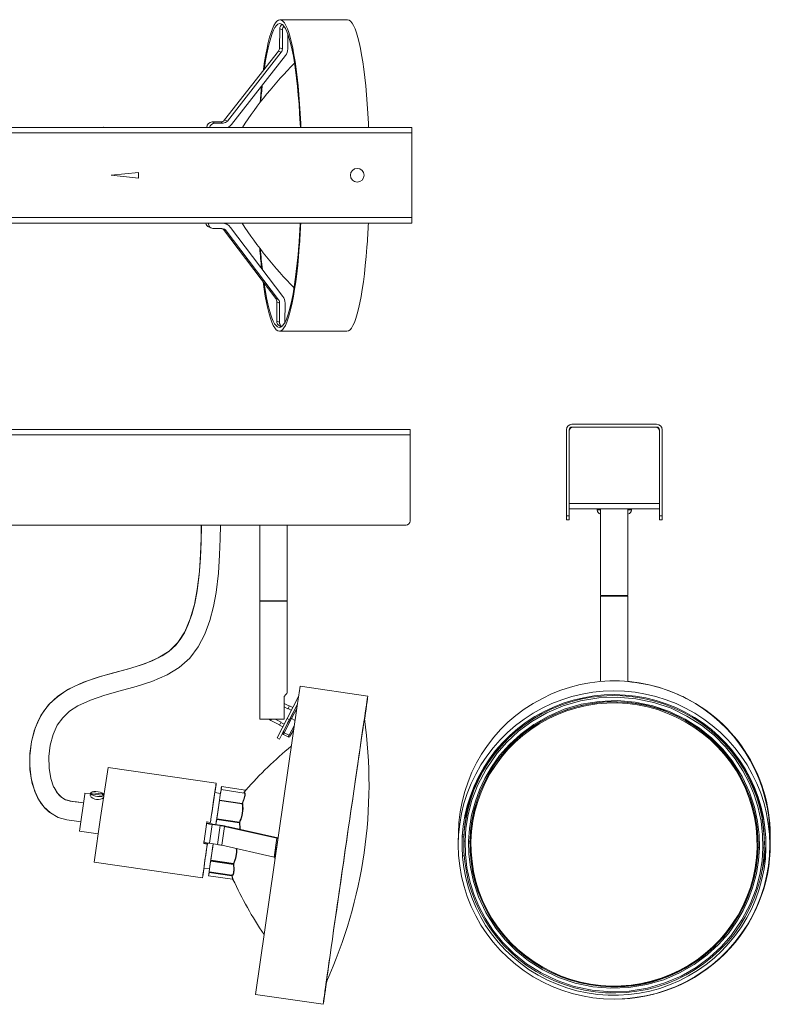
# Model space of a CAD drawing. Header units: millimetres. Extents: x -434 to -2, y -3 to 357.
# Tile 2 of 2: x -277 to -2, y -3 to 357. Entities that reach past the tile are written whole.
import ezdxf

# ---------------------------------------------------------------- set-up
doc = ezdxf.new("R2010")
doc.units = ezdxf.units.MM

msp = doc.modelspace()

# ---------------------------------------------------------------- linework, layer by layer
at = {"color": 7, "linetype": 'Continuous', "lineweight": 15}
for p, q in [((-157.13, 356.9), (-181.87, 356.95)), ((-181.92, 353.66), (-181.99, 346.67)), ((-180.92, 353.24), (-181.92, 353.66)), ((-180.99, 346.25), (-180.92, 353.24)), ((-178.96, 351.65), (-179.01, 346.25)), ((-181.99, 346.67), (-180.99, 346.25)), ((-182.42, 345.45), (-202.11, 320.28)), ((-201.11, 319.86), (-181.42, 345.03)), ((-179.87, 343.8), (-199.56, 318.63)), ((-181.42, 345.03), (-182.42, 345.45)), ((-433.61, 317.5), (-133.61, 317.5)), ((-209.03, 317.5), (-246.62, 317.57)), ((-208.67, 317.52), (-208.67, 317.5)), ((-206.67, 319.52), (-205.67, 319.09)), ((-203.68, 319.51), (-206.67, 319.52)), ((-205.67, 319.09), (-202.68, 319.09)), ((-203.68, 319.51), (-202.68, 319.09)), ((-202.11, 320.28), (-201.11, 319.86)), ((-133.61, 282.5), (-133.61, 317.5)), ((-133.61, 315.5), (-433.61, 315.5)), ((-243.61, 300), (-233.61, 301)), ((-233.61, 299), (-243.61, 300)), ((-233.61, 301), (-233.61, 299)), ((-433.61, 284.5), (-133.61, 284.5)), ((-133.61, 282.5), (-433.61, 282.5)), ((-209.06, 282.5), (-208.39, 282.5)), ((-208.39, 282.5), (-208.36, 282.5)), ((-208.04, 282.48), (-208.04, 282.5)), ((-206.06, 282.5), (-206.06, 282.47)), ((-206.05, 282.47), (-203.06, 282.46)), ((-201.55, 282.16), (-202.37, 282.5)), ((-207.83, 281.05), (-206.83, 280.63)), ((-203.09, 280.47), (-206.08, 280.47)), ((-201.53, 279.69), (-202.53, 280.12)), ((-202.53, 280.12), (-183.38, 254.87)), ((-182.38, 254.45), (-201.53, 279.69)), ((-199.96, 280.92), (-180.8, 255.67)), ((-183.38, 254.87), (-182.38, 254.45)), ((-182.98, 253.64), (-183.05, 246.66)), ((-181.98, 253.22), (-182.98, 253.64)), ((-182.05, 246.24), (-181.98, 253.22)), ((-180, 253.22), (-180.07, 246.23)), ((-183.05, 246.66), (-182.05, 246.24)), ((-179.82, 246.65), (-180.07, 246.65)), ((-180.07, 246.23), (-180.03, 246.23)), ((-182.1, 242.95), (-157.36, 242.9)), ((-181.85, 244.81), (-181.34, 244.59)), ((-434.25, 206.97), (-134.25, 206.97)), ((-134.25, 206.97), (-134.25, 173.47)), ((-77.04, 206.87), (-77.04, 173.87)), ((-76.04, 206.87), (-76.04, 173.87)), ((-75.04, 208.87), (-44.04, 208.87)), ((-75.04, 207.87), (-44.04, 207.87)), ((-43.04, 173.87), (-43.04, 206.87)), ((-42.04, 173.87), (-42.04, 206.87)), ((-134.25, 204.97), (-434.25, 204.97)), ((-76.04, 179.87), (-43.04, 179.87)), ((-43.04, 177.87), (-76.04, 177.87)), ((-65.79, 177.87), (-65.79, 177.57)), ((-64.54, 177.87), (-64.54, 146.22)), ((-54.54, 146.22), (-54.54, 177.87)), ((-53.29, 177.57), (-53.29, 177.87)), ((-77.04, 175.37), (-76.04, 175.37)), ((-76.04, 173.87), (-77.04, 173.87)), ((-42.04, 175.37), (-43.04, 175.37)), ((-42.04, 173.87), (-43.04, 173.87)), ((-135.75, 171.97), (-432.75, 171.97)), ((-189.25, 171.97), (-189.25, 144.32)), ((-179.25, 144.32), (-179.25, 171.97)), ((-179.25, 144.32), (-189.25, 144.32)), ((-189.13, 144.32), (-189.02, 144.22)), ((-189.02, 144.22), (-189.13, 144.08)), ((-179.49, 144.22), (-189.02, 144.22)), ((-179.49, 144.22), (-179.37, 144.32)), ((-179.37, 144.08), (-179.49, 144.22)), ((-54.54, 146.22), (-64.54, 146.22)), ((-64.54, 145.99), (-64.54, 114.69)), ((-64.54, 145.99), (-54.54, 145.99)), ((-64.42, 146.22), (-64.3, 146.12)), ((-64.3, 146.12), (-64.42, 145.99)), ((-54.78, 146.12), (-64.3, 146.12)), ((-54.78, 146.12), (-54.66, 146.22)), ((-54.66, 145.99), (-54.78, 146.12)), ((-54.54, 114.68), (-54.54, 145.99)), ((-189.25, 144.08), (-189.25, 100.97)), ((-189.25, 144.08), (-179.25, 144.08)), ((-179.25, 110.57), (-179.25, 144.08)), ((-149.72, 109.42), (-174.46, 113)), ((-180.34, 109.2), (-180.34, 100.97)), ((-180.32, 109.2), (-180.34, 109.2)), ((-180.32, 106.72), (-180.32, 109.2)), ((-175, 109.55), (-179.28, 101.22)), ((-175.43, 106.67), (-190.79, 0.18)), ((-178.42, 105.74), (-180.34, 106.72)), ((-178.94, 104.72), (-180.34, 105.44)), ((-178.94, 104.72), (-178.87, 104.86)), ((-177.72, 104.27), (-178.87, 104.86)), ((-175.46, 106.47), (-178.39, 100.76)), ((-177.21, 105.24), (-178.37, 105.84)), ((-178.09, 101.34), (-175.96, 105.47)), ((-175.88, 105.59), (-175.47, 106.38)), ((-180.34, 100.97), (-189.25, 100.97)), ((-185.95, 100.97), (-185.26, 100.51)), ((-181.46, 99.83), (-183.66, 100.97)), ((-179.28, 101.22), (-182.93, 94.11)), ((-180.51, 96.63), (-178.09, 101.34)), ((-177.62, 101.17), (-180.28, 95.99)), ((-179.28, 101.22), (-178.39, 100.76)), ((-176.34, 100.51), (-177.62, 101.17)), ((-185.26, 100.51), (-181.98, 98.82)), ((-182.03, 98.72), (-180.87, 98.13)), ((-181.46, 99.83), (-181.53, 99.7)), ((-181.53, 99.7), (-180.37, 99.1)), ((-182.93, 94.11), (-182.04, 93.65)), ((-180.8, 96.06), (-180.51, 96.63)), ((-180.28, 95.99), (-180.59, 95.36)), ((-178.81, 94.44), (-180.59, 95.36)), ((-178.5, 95.08), (-180.28, 95.99)), ((-178.5, 95.08), (-178.81, 94.44)), ((-177.25, 96.39), (-178.13, 94.69)), ((-178.13, 94.69), (-177.84, 95.26)), ((-177.84, 95.26), (-176.82, 97.26)), ((-177.26, 96.39), (-176.96, 96.24)), ((-244.79, 83.27), (-247.48, 64.91)), ((-205.2, 77.54), (-244.79, 83.27)), ((-264.55, 75.95), (-264.62, 76.12)), ((-194.45, 74.98), (-203.24, 76.25)), ((-253.28, 73.47), (-255.22, 60.02)), ((-251.24, 73.59), (-253.22, 73.88)), ((-251.19, 73.91), (-251.32, 73.07)), ((-246.78, 73.6), (-250.74, 74.03)), ((-250.66, 73.51), (-250.74, 74.03)), ((-250.66, 73.51), (-246.7, 73.08)), ((-246.78, 73.6), (-246.85, 73.1)), ((-246.7, 73.08), (-246.78, 73.6)), ((-203.63, 73.76), (-205.72, 74.06)), ((-194.97, 73.92), (-203.41, 75.15)), ((-195, 73.9), (-194.95, 73.94)), ((-194.98, 73.86), (-194.95, 73.84)), ((-194.9, 73.98), (-194.77, 73.91)), ((-194.3, 75.03), (-194.46, 74.98)), ((-270.16, 71.65), (-269.25, 70.14)), ((-204, 71.18), (-204.89, 65.16)), ((-204.01, 71.18), (-204.01, 71.17)), ((-204, 71.28), (-203.98, 71.41)), ((-203.98, 71.39), (-204, 71.28)), ((-204, 71.19), (-203.98, 71.3)), ((-204, 71.19), (-195.75, 69.99)), ((-204, 71.18), (-204, 71.19)), ((-204, 71.18), (-195.69, 69.97)), ((-195.73, 70.1), (-203.98, 71.3)), ((-195.75, 69.99), (-195.73, 70.1)), ((-195.75, 69.99), (-195.69, 69.97)), ((-195.69, 69.97), (-195.67, 69.97)), ((-195.57, 70.08), (-195.49, 70.06)), ((-266.44, 67.09), (-266.09, 66.83)), ((-247.48, 64.91), (-249.8, 48.63)), ((-204.9, 65.16), (-204.99, 64.49)), ((-111.38, 65.04), (-111.39, 65.04)), ((-208.6, 63.35), (-209.74, 55.44)), ((-208.84, 61.68), (-208.67, 62.83)), ((-208.67, 62.83), (-208.65, 62.95)), ((-208.58, 63.44), (-208.66, 62.94)), ((-208.65, 62.95), (-206.67, 62.67)), ((-208.6, 63.35), (-207.31, 63.16)), ((-206.71, 62.43), (-207.71, 55.51)), ((-207.3, 63.25), (-207.31, 63.16)), ((-203.72, 62), (-206.71, 62.43)), ((-206.67, 62.67), (-206.7, 62.55)), ((-206.67, 62.67), (-206.69, 62.55)), ((-206.69, 62.55), (-203.7, 62.11)), ((-205.02, 64.2), (-205.3, 62.35)), ((-205.03, 64.24), (-205.04, 64.19)), ((-205.03, 64.26), (-204.99, 64.53)), ((-205.02, 64.3), (-205.03, 64.24)), ((-205.02, 64.25), (-205.01, 64.3)), ((-196.72, 63.05), (-205.02, 64.25)), ((-205.02, 64.25), (-205.02, 64.2)), ((-205.02, 64.2), (-196.68, 62.99)), ((-205.01, 64.3), (-204.98, 64.48)), ((-205.01, 64.3), (-196.76, 63.11)), ((-196.73, 63.29), (-204.98, 64.48)), ((-203.72, 62), (-204.72, 55.08)), ((-202.17, 61.72), (-203.17, 54.81)), ((-183.02, 57.42), (-202.17, 61.72)), ((-200.6, 61.57), (-182.6, 57.52)), ((-196.76, 63.11), (-196.73, 63.27)), ((-196.72, 63.05), (-196.76, 63.11)), ((-196.57, 63.22), (-196.54, 63.16)), ((-4.87, 64.38), (-5.33, 64.36)), ((-255.22, 60.02), (-248.33, 59.02)), ((-116.59, 59.27), (-116.64, 55.68)), ((-114.59, 57.87), (-115.16, 57.83)), ((-115.08, 59.06), (-115.09, 58.51)), ((-2.65, 54.14), (-2.6, 57.72)), ((-2.46, 55.46), (-2.49, 59.04)), ((-209.74, 55.44), (-209.73, 55.53)), ((-208.46, 55.26), (-209.74, 55.44)), ((-209.67, 55.91), (-209.73, 55.53)), ((-209.73, 55.53), (-208.44, 55.35)), ((-209.67, 55.92), (-209.51, 57.07)), ((-208.46, 55.26), (-208.44, 55.35)), ((-207.71, 55.51), (-204.72, 55.08)), ((-206.32, 55.31), (-207.17, 49.36)), ((-203.17, 54.81), (-184.02, 50.5)), ((-184.02, 50.5), (-183.02, 57.42)), ((-183.69, 49.95), (-182.69, 56.87)), ((-114.63, 56.47), (-114.63, 55.91)), ((-112.34, 55.32), (-112.36, 56.3)), ((-112.33, 56.05), (-112.33, 56.04)), ((-112.33, 55.9), (-112.33, 55.88)), ((-6.95, 54.61), (-6.95, 54.62)), ((-6.94, 54.45), (-6.94, 54.46)), ((-4.69, 53.93), (-4.64, 55.01)), ((-4.66, 57.45), (-4.1, 57.49)), ((-4.65, 53.95), (-4.64, 54.42)), ((-4.64, 54.42), (-4.64, 54.98)), ((-114.78, 50.92), (-114.47, 50.93)), ((-4.52, 50.93), (-4.8, 50.95)), ((-4.61, 50.93), (-4.69, 49.94)), ((-249.8, 48.63), (-210.21, 42.9)), ((-207.24, 49.01), (-207.19, 49.32)), ((-207.21, 49.14), (-207.23, 49.05)), ((-207.22, 49.1), (-207.23, 49.03)), ((-207.21, 49.19), (-207.22, 49.1)), ((-207.21, 49.1), (-207.22, 49.02)), ((-207.22, 49.02), (-198.88, 47.81)), ((-207.21, 49.1), (-207.2, 49.19)), ((-207.21, 49.1), (-198.92, 47.89)), ((-207.2, 49.19), (-207.17, 49.36)), ((-207.2, 49.19), (-198.94, 47.99)), ((-198.92, 48.16), (-207.17, 49.36)), ((-198.94, 47.99), (-198.92, 48.16)), ((-198.92, 47.89), (-198.94, 47.99)), ((-198.77, 48.03), (-198.74, 47.93)), ((-4.69, 49.94), (-4.73, 49.55)), ((-209.72, 46.44), (-207.64, 46.14)), ((-207.98, 43.63), (-199.2, 42.36)), ((-207.81, 44.94), (-207.82, 44.89)), ((-207.8, 45.02), (-207.81, 44.94)), ((-207.8, 44.93), (-207.81, 44.88)), ((-207.81, 44.88), (-199.47, 43.67)), ((-207.8, 44.93), (-207.79, 45.01)), ((-207.8, 44.93), (-199.51, 43.73)), ((-207.79, 45.01), (-199.54, 43.81)), ((-207.78, 45.08), (-199.43, 43.87)), ((-207.64, 46.14), (-207.63, 46.18)), ((-199.51, 43.73), (-199.54, 43.81)), ((-199.38, 43.94), (-199.42, 43.93)), ((-199.23, 43.82), (-199.37, 43.78)), ((-199.37, 43.78), (-199.34, 43.7)), ((-190.79, 0.18), (-166.05, -3.4)), ((-60.53, 3), (-60.35, 2.99))]:
    msp.add_line(p, q, dxfattribs=at)
at = {"color": 8, "linetype": 'Continuous', "lineweight": 15}
for p, q in [((-208.62, 317.5), (-208.67, 317.52)), ((-208.09, 282.5), (-208.04, 282.48)), ((-206.06, 282.47), (-206.05, 282.47)), ((-203.06, 282.46), (-203.15, 282.5)), ((-180.07, 246.23), (-180.07, 246.23)), ((-64.54, 177.57), (-65.79, 177.57)), ((-53.29, 177.57), (-54.54, 177.57)), ((-175.69, 104.91), (-177.62, 101.17)), ((-176.59, 98.8), (-178.5, 95.08)), ((-114.63, 56.47), (-114.62, 56.94)), ((-114.63, 56.38), (-114.63, 55.91)), ((-6.94, 54.45), (-6.95, 54)), ((-4.94, 48.34), (-4.7, 50.5)), ((-4.7, 50.5), (-4.66, 50.94)), ((-207.79, 45.01), (-207.78, 45.08)), ((-199.54, 43.81), (-199.53, 43.88))]:
    msp.add_line(p, q, dxfattribs=at)
at = {"color": 7, "linetype": 'Continuous', "lineweight": 15, "flags": 128}
for points in [[(-174.18, 317.5), (-174.25, 319.01), (-174.45, 322.63), (-174.68, 326.15), (-174.95, 329.54), (-175.25, 332.79), (-175.58, 335.9), (-175.94, 338.83), (-176.33, 341.59), (-176.74, 344.14), (-177.18, 346.5), (-177.65, 348.63), (-178.13, 350.54), (-178.63, 352.22), (-179.14, 353.65), (-179.67, 354.83), (-180.21, 355.75), (-180.76, 356.41), (-181.31, 356.81), (-181.87, 356.95), (-182.43, 356.82), (-182.98, 356.42), (-183.54, 355.76), (-184.08, 354.84), (-184.61, 353.66), (-185.13, 352.24), (-185.64, 350.57), (-186.13, 348.66), (-186.6, 346.53), (-187.05, 344.18), (-187.47, 341.62), (-187.87, 338.87), (-187.94, 338.4)], [(-149.44, 317.5), (-149.51, 318.96), (-149.71, 322.58), (-149.94, 326.1), (-150.21, 329.49), (-150.51, 332.75), (-150.84, 335.85), (-151.2, 338.78), (-151.59, 341.54), (-152, 344.1), (-152.44, 346.45), (-152.9, 348.59), (-153.39, 350.49), (-153.89, 352.17), (-154.4, 353.6), (-154.93, 354.78), (-155.47, 355.7), (-156.02, 356.36), (-156.57, 356.76), (-157.13, 356.9), (-157.13, 356.9)], [(-174.39, 317.5), (-174.47, 319.01), (-174.67, 322.57), (-174.9, 326.02), (-175.17, 329.35), (-175.47, 332.53), (-175.8, 335.56), (-176.16, 338.42), (-176.55, 341.1), (-176.97, 343.58), (-177.4, 345.85), (-177.86, 347.91), (-178.34, 349.74), (-178.84, 351.32), (-179.35, 352.67), (-179.88, 353.76), (-180.41, 354.6), (-180.96, 355.17), (-181.5, 355.49), (-182.05, 355.53), (-182.6, 355.32), (-183.15, 354.84), (-183.69, 354.09), (-184.22, 353.09), (-184.74, 351.84), (-185.25, 350.34), (-185.75, 348.6), (-186.22, 346.62), (-186.68, 344.43), (-187.11, 342.02), (-187.52, 339.41), (-187.6, 338.82)], [(-188.61, 332.62), (-188.9, 329.59), (-189.15, 326.62)], [(-246.39, 317.5), (-246.62, 317.57), (-246.85, 317.5)], [(-187.68, 260.54), (-187.62, 260.11), (-187.22, 257.53), (-186.79, 255.15), (-186.34, 252.98), (-185.87, 251.04), (-185.38, 249.33), (-184.87, 247.87), (-184.36, 246.65), (-183.82, 245.68), (-183.29, 244.98), (-182.74, 244.53), (-182.19, 244.35), (-181.64, 244.44), (-181.09, 244.78), (-180.55, 245.4), (-180.01, 246.27), (-179.49, 247.4), (-178.97, 248.77), (-178.47, 250.4), (-177.98, 252.25), (-177.52, 254.34), (-177.07, 256.64), (-176.65, 259.15), (-176.26, 261.86), (-175.89, 264.74), (-175.55, 267.79), (-175.24, 271), (-174.96, 274.34)], [(-188.02, 260.99), (-187.64, 258.31), (-187.23, 255.75), (-186.79, 253.4), (-186.32, 251.26), (-185.84, 249.35), (-185.34, 247.68), (-184.83, 246.25), (-184.3, 245.07), (-183.76, 244.14), (-183.21, 243.48), (-182.66, 243.08), (-182.1, 242.95), (-181.54, 243.08), (-180.99, 243.47), (-180.44, 244.13), (-179.89, 245.05), (-179.36, 246.23), (-178.84, 247.65), (-178.33, 249.32), (-177.84, 251.23), (-177.37, 253.36), (-176.92, 255.71), (-176.5, 258.27), (-176.1, 261.02), (-175.72, 263.95), (-175.38, 267.05), (-175.07, 270.31), (-174.79, 273.7)], [(-157.36, 242.9), (-156.8, 243.03), (-156.24, 243.43), (-155.69, 244.08), (-155.15, 245), (-154.62, 246.18), (-154.09, 247.61), (-153.59, 249.28), (-153.1, 251.18), (-152.63, 253.31), (-152.18, 255.67), (-151.75, 258.22), (-151.35, 260.97), (-150.98, 263.9), (-150.64, 267), (-150.33, 270.26), (-150.05, 273.65)], [(-254.69, 63.42), (-257.15, 63.73), (-259.86, 64.1), (-263.01, 64.99), (-265.86, 66.62), (-268.22, 68.82), (-270.07, 71.43), (-271.48, 74.33), (-272.5, 77.46), (-273.35, 82.43), (-273.45, 87.58), (-272.83, 92.73), (-271.5, 97.68), (-269.4, 102.24), (-266.55, 106.17), (-263.12, 109.35), (-259.29, 111.88), (-253.76, 114.46), (-247.99, 116.44), (-242.15, 118.08), (-236.46, 119.65), (-231.13, 121.35), (-226.38, 123.37), (-222.4, 125.86), (-219.23, 129), (-216.68, 132.97), (-214.67, 137.66), (-213.17, 142.86), (-212.12, 148.35), (-211.35, 155), (-210.93, 161.37), (-210.72, 167.1), (-210.67, 171.97)], [(-210.65, 171.97), (-210.64, 171.53), (-210.73, 165.93), (-210.97, 159.96), (-211.42, 153.82), (-212.16, 147.91), (-213.03, 143.34), (-214.12, 139.23), (-215.4, 135.64), (-216.85, 132.58), (-218.4, 130.06), (-220.02, 128.03), (-222.49, 125.75), (-224.95, 124.12), (-228.66, 122.28), (-232.94, 120.69), (-237.69, 119.27), (-242.81, 117.87), (-247.54, 116.54), (-252.32, 114.98), (-256.95, 113.05), (-260.23, 111.29), (-263.29, 109.18), (-266.05, 106.66), (-268.44, 103.7), (-270.38, 100.31), (-271.82, 96.63), (-272.8, 92.71), (-273.37, 88.44), (-273.43, 83.89), (-272.88, 79.19), (-271.56, 74.53), (-270.54, 72.28), (-270.16, 71.65)], [(-203.67, 171.97), (-203.73, 166.92), (-203.94, 161.05), (-204.37, 154.41), (-205.2, 147.3), (-206.16, 142.13), (-207.51, 137.01), (-209.34, 132.08), (-211.77, 127.46), (-214.89, 123.3), (-218.78, 119.82), (-223.19, 117.13), (-228.75, 114.77), (-234.52, 112.92), (-240.33, 111.32), (-245.96, 109.73), (-251.21, 107.94), (-255.85, 105.78), (-258.83, 103.82), (-261.33, 101.5), (-263.34, 98.73), (-264.9, 95.33), (-265.96, 91.41), (-266.46, 87.23), (-266.37, 83.07), (-265.72, 79.2), (-264.68, 76.23), (-264.53, 75.97)], [(-179.25, 110.57), (-179.25, 110.57), (-179.39, 110.4), (-179.76, 109.95), (-180.34, 109.2)], [(-150.69, 103.09), (-150.44, 104.74), (-150.23, 106.16), (-150.05, 107.32), (-149.91, 108.24), (-149.81, 108.89), (-149.74, 109.29), (-149.72, 109.42), (-149.73, 109.29), (-149.78, 108.9), (-149.87, 108.24), (-149.99, 107.33), (-150.15, 106.17), (-150.35, 104.75), (-150.58, 103.1), (-150.85, 101.21), (-150.9, 100.87)], [(-85.89, 104.99), (-82.38, 106.65), (-78.76, 108.06), (-75.05, 109.23), (-71.27, 110.14), (-67.43, 110.8), (-63.56, 111.19), (-59.67, 111.32), (-55.78, 111.19), (-51.91, 110.8), (-48.07, 110.15), (-44.29, 109.23), (-40.58, 108.07), (-36.96, 106.66), (-33.44, 105), (-30.05, 103.12), (-26.79, 101), (-23.69, 98.68), (-20.76, 96.15), (-18, 93.42), (-15.44, 90.52), (-13.09, 87.45), (-10.95, 84.23), (-9.05, 80.87), (-7.37, 77.4), (-5.94, 73.81), (-4.76, 70.14), (-3.84, 66.4), (-3.18, 62.6), (-2.78, 58.77), (-2.64, 54.92), (-2.77, 51.07), (-3.17, 47.24), (-3.83, 43.44), (-4.75, 39.7), (-5.92, 36.03), (-7.35, 32.45), (-9.02, 28.97), (-10.93, 25.61), (-13.06, 22.39), (-15.41, 19.32), (-17.97, 16.41), (-20.72, 13.69), (-23.65, 11.16), (-26.75, 8.83), (-30, 6.72), (-33.39, 4.83), (-36.91, 3.17), (-40.53, 1.76), (-44.24, 0.59), (-48.02, -0.32), (-51.85, -0.97), (-55.72, -1.37), (-59.61, -1.5), (-63.5, -1.37), (-67.38, -0.98), (-71.21, -0.32), (-74.99, 0.59), (-78.7, 1.75), (-82.33, 3.16), (-85.84, 4.82), (-89.23, 6.7), (-92.49, 8.82), (-95.59, 11.14), (-98.53, 13.67), (-101.28, 16.4), (-103.84, 19.3), (-106.19, 22.37), (-108.33, 25.59), (-110.24, 28.95), (-111.91, 32.43), (-113.34, 36.01), (-114.52, 39.68), (-115.44, 43.42), (-116.11, 47.22), (-116.51, 51.05), (-116.64, 54.9), (-116.51, 58.75), (-116.11, 62.58), (-115.46, 66.38), (-114.54, 70.12), (-113.36, 73.79), (-111.93, 77.37), (-110.26, 80.85), (-108.36, 84.21), (-106.23, 87.43), (-103.88, 90.5), (-101.32, 93.41), (-98.57, 96.13), (-95.64, 98.66), (-92.54, 100.99), (-89.28, 103.1), (-85.89, 104.99)], [(-85.25, 103.76), (-88.59, 101.9), (-91.8, 99.81), (-94.85, 97.51), (-97.73, 95.01), (-100.44, 92.31), (-102.95, 89.44), (-105.25, 86.4), (-107.33, 83.21), (-109.19, 79.89), (-110.81, 76.44), (-112.19, 72.9), (-113.32, 69.27), (-114.19, 65.57), (-114.8, 61.82), (-115.15, 58.04), (-115.24, 54.24), (-115.06, 50.44), (-114.61, 46.67), (-113.91, 42.94), (-112.94, 39.26), (-111.72, 35.66), (-110.26, 32.15), (-108.55, 28.75), (-106.61, 25.47), (-104.44, 22.33), (-102.06, 19.35), (-99.48, 16.54), (-96.71, 13.91), (-93.76, 11.47), (-90.65, 9.25), (-87.39, 7.24), (-84, 5.45), (-80.5, 3.91), (-76.89, 2.6), (-73.21, 1.55), (-69.45, 0.75), (-65.65, 0.21), (-61.83, -0.07), (-57.99, -0.09), (-54.16, 0.15), (-50.35, 0.65), (-46.59, 1.42), (-42.9, 2.43), (-39.28, 3.7), (-35.76, 5.21), (-32.35, 6.96), (-29.07, 8.94), (-25.94, 11.13), (-22.97, 13.54), (-20.18, 16.14), (-17.57, 18.93), (-15.16, 21.88), (-12.96, 25), (-10.99, 28.26), (-9.25, 31.64), (-7.75, 35.14), (-6.5, 38.73), (-5.5, 42.4), (-4.75, 46.12), (-4.27, 49.89), (-4.06, 53.68), (-4.1, 57.48), (-4.42, 61.27), (-4.99, 65.02), (-5.83, 68.73), (-6.92, 72.37), (-8.26, 75.93), (-9.85, 79.39), (-11.68, 82.73), (-13.73, 85.94), (-16.01, 89), (-18.49, 91.9), (-21.17, 94.62), (-24.03, 97.16), (-27.06, 99.49), (-30.24, 101.61), (-33.57, 103.5), (-37.02, 105.17), (-40.58, 106.6), (-44.23, 107.78), (-47.95, 108.7), (-51.73, 109.37), (-55.54, 109.79), (-59.38, 109.94), (-63.21, 109.82), (-67.03, 109.45), (-70.82, 108.82), (-74.55, 107.93), (-78.21, 106.78), (-81.78, 105.39), (-85.25, 103.76)], [(-114.13, 56.29), (-113.81, 61.07), (-113.01, 66.02), (-111.61, 71.34), (-109.46, 76.97), (-106.46, 82.7), (-102.51, 88.4), (-98.84, 92.57), (-94.56, 96.51), (-89.68, 100.1), (-84.22, 103.23), (-78.26, 105.79), (-71.89, 107.65), (-65.24, 108.74), (-58.44, 109.01), (-51.67, 108.44), (-45.07, 107.06), (-38.78, 104.92), (-32.94, 102.1), (-27.63, 98.74), (-22.91, 94.93), (-18.81, 90.81), (-15.33, 86.48), (-12.45, 82.07), (-10.14, 77.64), (-8.34, 73.28), (-7, 69.04), (-5.83, 63.66), (-5.26, 58.68), (-5.15, 53.89)], [(-150.9, 100.89), (-150.8, 101.6), (-150.56, 103.27), (-150.36, 104.69), (-150.2, 105.87), (-150.07, 106.8), (-149.98, 107.47), (-149.93, 107.88), (-149.92, 108.03), (-149.94, 107.92), (-150, 107.55), (-150.1, 106.91), (-150.24, 106.02), (-150.41, 104.88), (-150.62, 103.49), (-150.86, 101.86)], [(-6.45, 53.92), (-6.56, 58.59), (-7.12, 63.46), (-8.25, 68.71), (-10.11, 74.28), (-12.78, 80.01), (-16.39, 85.74), (-19.78, 89.95), (-23.79, 93.98), (-28.39, 97.69), (-33.58, 100.98), (-39.28, 103.73), (-45.41, 105.82), (-51.86, 107.17), (-58.47, 107.73), (-65.1, 107.46), (-71.6, 106.4), (-77.82, 104.58), (-83.64, 102.09), (-88.96, 99.03), (-93.73, 95.52), (-97.91, 91.68), (-101.49, 87.61), (-104.49, 83.43), (-106.94, 79.21), (-108.88, 75.03), (-110.37, 70.95), (-111.74, 65.76), (-112.51, 60.92), (-112.83, 56.26)], [(-112.33, 56.32), (-112.11, 60.04), (-111.62, 63.73), (-110.88, 67.38), (-109.87, 70.97), (-108.6, 74.47), (-107.08, 77.88), (-105.33, 81.17), (-103.34, 84.33), (-101.12, 87.34), (-98.7, 90.19), (-96.08, 92.85), (-93.27, 95.33), (-90.29, 97.6), (-87.15, 99.65), (-83.87, 101.48), (-80.47, 103.07), (-76.97, 104.42), (-73.37, 105.52), (-69.71, 106.36), (-65.99, 106.94), (-62.24, 107.25), (-58.48, 107.3), (-54.73, 107.09), (-50.99, 106.61), (-47.31, 105.87), (-43.68, 104.87), (-40.14, 103.61), (-36.7, 102.11), (-33.37, 100.37), (-30.18, 98.4), (-27.14, 96.21), (-24.26, 93.81), (-21.56, 91.21), (-19.06, 88.43), (-16.77, 85.48), (-14.69, 82.38), (-12.84, 79.13), (-11.23, 75.77), (-9.87, 72.3), (-8.76, 68.74), (-7.91, 65.11), (-7.32, 61.44), (-7, 57.73), (-6.94, 55.01)], [(-112.32, 56.25), (-112.32, 56.32), (-112.1, 60.04), (-111.62, 63.73), (-110.87, 67.38), (-109.86, 70.96), (-108.6, 74.47), (-107.08, 77.88), (-105.32, 81.17), (-103.33, 84.33), (-101.12, 87.34), (-98.7, 90.18), (-96.07, 92.85), (-93.26, 95.32), (-90.28, 97.6), (-87.15, 99.65), (-83.87, 101.48), (-80.47, 103.07), (-76.96, 104.42), (-73.37, 105.51), (-69.71, 106.35), (-65.99, 106.93), (-62.24, 107.25), (-58.48, 107.3), (-54.73, 107.08), (-51, 106.6), (-47.31, 105.86), (-43.69, 104.86), (-40.14, 103.61), (-36.7, 102.11), (-33.37, 100.37), (-30.18, 98.4), (-27.14, 96.2), (-24.26, 93.8), (-21.57, 91.21), (-19.07, 88.43), (-16.77, 85.48), (-14.69, 82.37), (-12.85, 79.13), (-11.24, 75.76), (-9.87, 72.29), (-8.76, 68.74), (-7.91, 65.11), (-7.33, 61.43), (-7.01, 57.72), (-6.95, 54.62)], [(-60.79, 3.28), (-64.52, 3.5), (-68.23, 3.97), (-71.89, 4.71), (-75.49, 5.71), (-79.01, 6.95), (-82.43, 8.44), (-85.73, 10.17), (-88.9, 12.13), (-91.92, 14.3), (-94.78, 16.69), (-97.46, 19.27), (-99.94, 22.03), (-102.22, 24.96), (-104.29, 28.04), (-106.12, 31.27), (-107.72, 34.61), (-109.07, 38.06), (-110.18, 41.59), (-111.02, 45.19), (-111.6, 48.85), (-111.92, 52.53), (-111.97, 56.23), (-111.76, 59.92), (-111.28, 63.59), (-110.53, 67.21), (-109.53, 70.77), (-108.27, 74.26), (-106.77, 77.64), (-105.02, 80.91), (-103.04, 84.05), (-100.85, 87.04), (-98.44, 89.86), (-95.83, 92.51), (-93.04, 94.97), (-90.08, 97.23), (-86.97, 99.27), (-83.71, 101.09), (-80.33, 102.67), (-76.85, 104.01), (-73.28, 105.1), (-69.64, 105.93), (-65.95, 106.51), (-62.23, 106.82), (-58.49, 106.87)], [(-58.49, 106.87), (-54.76, 106.65), (-51.05, 106.18), (-47.39, 105.44), (-43.79, 104.45), (-40.27, 103.2), (-36.85, 101.71), (-33.55, 99.98), (-30.38, 98.02), (-27.36, 95.85), (-24.5, 93.46), (-21.82, 90.88), (-19.34, 88.12), (-17.06, 85.19), (-14.99, 82.11), (-13.16, 78.89), (-11.56, 75.54), (-10.2, 72.1), (-9.1, 68.56), (-8.26, 64.96), (-7.68, 61.31), (-7.36, 57.62), (-7.31, 53.92), (-7.52, 50.23), (-8, 46.56), (-8.75, 42.94), (-9.75, 39.38), (-11.01, 35.9), (-12.51, 32.51), (-14.26, 29.24), (-16.24, 26.11), (-18.43, 23.12), (-20.84, 20.29), (-23.45, 17.64), (-26.24, 15.18), (-29.2, 12.92), (-32.31, 10.88), (-35.57, 9.07), (-38.95, 7.49), (-42.43, 6.15), (-46, 5.06), (-49.64, 4.22), (-53.33, 3.65), (-57.05, 3.33), (-60.79, 3.28)], [(-164.75, 5.13), (-164.8, 4.81), (-165.08, 2.93), (-165.33, 1.27), (-165.54, -0.14), (-165.71, -1.31), (-165.85, -2.22), (-165.96, -2.88), (-166.02, -3.27), (-166.05, -3.4), (-166.04, -3.27), (-165.99, -2.88), (-165.9, -2.23), (-165.78, -1.32), (-165.61, -0.15), (-165.42, 1.26), (-165.18, 2.91), (-164.92, 4.8), (-164.62, 6.91), (-164.29, 9.24), (-163.93, 11.77), (-163.54, 14.49), (-163.12, 17.4), (-162.68, 20.47), (-162.22, 23.69), (-161.74, 27.04), (-161.24, 30.52), (-160.72, 34.11), (-160.19, 37.78), (-159.65, 41.52), (-159.11, 45.31), (-158.55, 49.15), (-158, 53), (-157.44, 56.85), (-156.88, 60.68), (-156.33, 64.47), (-155.79, 68.22), (-155.26, 71.89), (-154.73, 75.47), (-154.23, 78.95), (-153.74, 82.31), (-153.27, 85.53), (-152.82, 88.6), (-152.39, 91.5), (-151.99, 94.23), (-151.62, 96.76), (-151.28, 99.09), (-150.97, 101.2), (-150.69, 103.09), (-150.69, 103.09)], [(-150.86, 101.86), (-151.14, 100), (-151.45, 97.91), (-151.79, 95.61), (-152.15, 93.1), (-152.55, 90.41), (-152.97, 87.53), (-153.41, 84.49), (-153.88, 81.31), (-154.37, 77.98), (-154.87, 74.54), (-155.38, 71), (-155.91, 67.36), (-156.45, 63.67), (-156.99, 59.92), (-157.54, 56.13), (-158.09, 52.34), (-158.64, 48.54), (-159.18, 44.77), (-159.72, 41.03), (-160.25, 37.36), (-160.77, 33.75), (-161.28, 30.24), (-161.77, 26.84), (-162.24, 23.56), (-162.69, 20.43), (-163.11, 17.45), (-163.51, 14.63), (-163.89, 12), (-164.24, 9.57), (-164.55, 7.34), (-164.84, 5.33), (-165.09, 3.55), (-165.31, 2), (-165.49, 0.7), (-165.63, -0.35), (-165.74, -1.15), (-165.81, -1.7), (-165.84, -1.98), (-165.84, -2), (-165.8, -1.75), (-165.72, -1.25), (-165.6, -0.49), (-165.44, 0.53), (-165.25, 1.8), (-165.03, 3.31), (-164.77, 5.06), (-164.75, 5.18)], [(-178.39, 100.76), (-179.07, 99.46), (-179.72, 98.19), (-180.32, 97.02), (-180.86, 95.97), (-181.31, 95.09), (-181.66, 94.4), (-181.9, 93.92), (-182.03, 93.68), (-182.02, 93.68), (-181.9, 93.92), (-181.65, 94.4), (-181.29, 95.09), (-180.84, 95.96)], [(-96.95, 91.98), (-98.7, 90.17), (-101.12, 87.32), (-103.33, 84.31), (-105.32, 81.15), (-107.08, 77.86), (-108.6, 74.45), (-109.86, 70.95), (-110.87, 67.36), (-111.62, 63.71), (-112.11, 60.02), (-112.32, 56.31), (-112.27, 52.58), (-111.95, 48.87), (-111.36, 45.2), (-110.51, 41.57), (-109.4, 38.01), (-108.04, 34.54), (-106.43, 31.18), (-104.58, 27.93), (-102.51, 24.83), (-100.21, 21.88), (-97.71, 19.1), (-95.01, 16.5), (-92.14, 14.1), (-89.1, 11.91), (-85.9, 9.94), (-82.58, 8.2), (-79.13, 6.7), (-75.59, 5.44), (-71.97, 4.44), (-68.28, 3.7), (-64.55, 3.22), (-60.8, 3.01)], [(-263.52, 74.17), (-264.53, 75.9), (-264.55, 75.95)], [(-207.31, 63.16), (-207, 65.31), (-206.7, 67.37), (-206.42, 69.32), (-206.15, 71.13), (-205.92, 72.75), (-205.71, 74.17), (-205.53, 75.36), (-205.39, 76.31), (-205.29, 76.99), (-205.22, 77.41), (-205.2, 77.54), (-205.22, 77.39), (-205.27, 76.96), (-205.37, 76.26), (-205.51, 75.3), (-205.68, 74.09), (-205.68, 74.05)], [(-205.69, 74.05), (-205.65, 74.36), (-205.53, 75.17), (-205.45, 75.73), (-205.42, 76.01), (-205.42, 76.03), (-205.46, 75.76), (-205.54, 75.23), (-205.66, 74.44), (-205.81, 73.4), (-206, 72.13), (-206.22, 70.66), (-206.46, 69), (-206.72, 67.2), (-207, 65.27), (-207.3, 63.25)], [(-203.25, 76.24), (-203.3, 75.94), (-203.43, 75.06)], [(-253.74, 70.29), (-257.84, 70.86), (-260.53, 71.54), (-261.99, 72.48)], [(-253.28, 73.47), (-253.23, 73.8), (-253.22, 73.88)], [(-251.3, 73.18), (-251.22, 72.85), (-250.9, 72.45), (-250.35, 72.03), (-249.61, 71.69), (-249.01, 71.55), (-248.21, 71.52), (-247.48, 71.66), (-246.86, 71.92), (-246.46, 72.24), (-246.35, 72.46), (-246.35, 72.46)], [(-248.59, 72.68), (-247.79, 72.64), (-247.1, 72.7), (-246.58, 72.85), (-246.29, 73.08), (-246.27, 73.36), (-246.51, 73.66), (-246.99, 73.95), (-247.66, 74.2), (-248.44, 74.37), (-249.26, 74.46), (-250.01, 74.45), (-250.63, 74.35), (-251.04, 74.15), (-251.2, 73.9), (-251.09, 73.6), (-250.72, 73.3), (-250.14, 73.03), (-249.4, 72.82), (-248.59, 72.68)], [(-203.99, 71.27), (-203.84, 72.28), (-203.74, 73)], [(-203.43, 75.06), (-203.44, 75.04), (-203.44, 75.03), (-203.44, 75.03), (-203.44, 75.05)], [(-194.95, 73.94), (-194.92, 73.96), (-194.9, 73.98)], [(-204.99, 64.49), (-204.73, 66.28), (-204.4, 68.48), (-204.25, 69.55), (-204.1, 70.56), (-204.01, 71.17)], [(-204.01, 71.17), (-204.16, 70.18), (-204.37, 68.73), (-204.63, 66.99), (-204.9, 65.16)], [(-203.98, 71.3), (-203.99, 71.3), (-203.99, 71.3), (-203.99, 71.3), (-204, 71.29)], [(-204.98, 64.48), (-204.97, 64.57), (-204.96, 64.65), (-204.95, 64.74), (-204.93, 64.82), (-204.92, 64.9), (-204.91, 64.99), (-204.9, 65.07), (-204.89, 65.16)], [(-5.46, 65.15), (-5.19, 65.14), (-5.01, 65.13)], [(-205.04, 64.19), (-205.3, 62.41), (-205.31, 62.35)], [(-205.3, 62.35), (-205.04, 64.11), (-205.03, 64.18)], [(-205.02, 64.2), (-205.03, 64.2), (-205.03, 64.2), (-205.03, 64.2), (-205.04, 64.19)], [(-196.73, 63.27), (-196.73, 63.27), (-196.73, 63.27), (-196.73, 63.27), (-196.73, 63.28), (-196.73, 63.28), (-196.73, 63.28), (-196.73, 63.28), (-196.73, 63.29)], [(-196.68, 62.99), (-196.7, 63.02), (-196.72, 63.05)], [(-196.54, 63.16), (-196.52, 63.11), (-196.51, 63.05)], [(-209.68, 46.43), (-209.7, 46.27), (-209.88, 45.07), (-210.02, 44.13), (-210.12, 43.44), (-210.19, 43.03), (-210.21, 42.9), (-210.19, 43.05), (-210.14, 43.48), (-210.04, 44.18), (-209.9, 45.14), (-209.73, 46.35), (-209.53, 47.78), (-209.3, 49.42), (-209.04, 51.23), (-208.75, 53.19), (-208.46, 55.26)], [(-208.44, 55.35), (-208.72, 53.41), (-208.98, 51.59), (-209.22, 49.92), (-209.43, 48.43), (-209.62, 47.14), (-209.77, 46.08), (-209.88, 45.27), (-209.96, 44.71), (-209.99, 44.42), (-209.99, 44.41), (-209.95, 44.67), (-209.87, 45.21), (-209.75, 46), (-209.69, 46.43)], [(-206.33, 55.31), (-206.55, 53.75), (-206.81, 51.93), (-207.03, 50.42), (-207.18, 49.37)], [(-207.18, 49.34), (-207.12, 49.74), (-206.81, 51.9), (-206.49, 54.17), (-206.32, 55.31)], [(-114.63, 55.91), (-114.58, 52.58), (-114.26, 48.79), (-113.67, 45.04), (-112.83, 41.33), (-111.72, 37.69), (-110.36, 34.14), (-108.76, 30.69), (-106.91, 27.36), (-104.83, 24.16), (-102.54, 21.11), (-100.03, 18.24), (-97.33, 15.54), (-94.44, 13.03), (-91.39, 10.73), (-88.18, 8.64), (-84.83, 6.79), (-81.36, 5.16), (-77.78, 3.79), (-74.11, 2.66), (-70.38, 1.79), (-66.59, 1.17), (-62.77, 0.82), (-58.93, 0.74), (-55.09, 0.92), (-51.28, 1.37), (-47.51, 2.07), (-43.8, 3.04), (-40.16, 4.26), (-36.62, 5.72), (-33.19, 7.43), (-29.89, 9.37), (-26.74, 11.54), (-23.74, 13.92), (-20.92, 16.49), (-18.29, 19.26), (-15.86, 22.2), (-13.65, 25.3), (-11.66, 28.55), (-9.9, 31.92), (-8.38, 35.41), (-7.12, 39), (-6.1, 42.67), (-5.36, 46.39), (-4.87, 50.16), (-4.65, 53.95)], [(-5.15, 53.89), (-5.47, 49.12), (-6.27, 44.16), (-7.67, 38.84), (-9.82, 33.22), (-12.82, 27.48), (-16.77, 21.78), (-20.44, 17.62), (-24.71, 13.68), (-29.6, 10.08), (-35.06, 6.95), (-41.02, 4.4), (-47.39, 2.54), (-54.04, 1.44), (-60.84, 1.17), (-67.61, 1.74), (-74.21, 3.13), (-80.49, 5.27), (-86.34, 8.08), (-91.65, 11.45), (-96.37, 15.26), (-100.47, 19.38), (-103.95, 23.7), (-106.83, 28.12), (-109.14, 32.54), (-110.94, 36.9), (-112.28, 41.15), (-113.44, 46.52), (-114.02, 51.51), (-114.13, 56.29)], [(-112.83, 56.26), (-112.72, 51.59), (-112.16, 46.73), (-111.03, 41.48), (-109.17, 35.9), (-106.5, 30.18), (-102.89, 24.45), (-99.49, 20.23), (-95.49, 16.21), (-90.88, 12.49), (-85.7, 9.2), (-80, 6.46), (-73.86, 4.37), (-67.42, 3.01), (-60.81, 2.46), (-54.18, 2.72), (-47.68, 3.79), (-41.46, 5.61), (-35.64, 8.1), (-30.32, 11.16), (-25.55, 14.67), (-21.37, 18.51), (-17.79, 22.57), (-14.79, 26.76), (-12.34, 30.97), (-10.4, 35.15), (-8.91, 39.23), (-7.54, 44.42), (-6.77, 49.26), (-6.45, 53.92)], [(-6.94, 54.46), (-6.95, 54.02), (-7.17, 50.3), (-7.65, 46.61), (-8.4, 42.96), (-9.41, 39.38), (-10.68, 35.87), (-12.19, 32.46), (-13.95, 29.17), (-15.94, 26.01), (-18.15, 23), (-20.58, 20.16), (-23.2, 17.49), (-26.01, 15.01), (-28.99, 12.74), (-32.13, 10.69), (-35.4, 8.86), (-38.8, 7.27), (-42.31, 5.92), (-45.91, 4.82), (-49.57, 3.98), (-53.29, 3.4), (-57.03, 3.09), (-60.8, 3.04), (-64.55, 3.25), (-68.28, 3.73), (-71.97, 4.48), (-75.59, 5.48), (-79.14, 6.73), (-82.58, 8.23), (-85.9, 9.97), (-89.1, 11.94), (-92.14, 14.13), (-95.02, 16.53), (-97.71, 19.13), (-100.21, 21.91), (-102.51, 24.86), (-104.59, 27.97), (-106.44, 31.21), (-108.05, 34.57), (-109.41, 38.05), (-110.52, 41.6), (-111.37, 45.23), (-111.95, 48.91), (-112.27, 52.62), (-112.33, 55.9)], [(-4.75, 51.68), (-4.53, 51.63), (-4.43, 51.6)], [(-207.51, 47.03), (-207.39, 47.9), (-207.28, 48.66)], [(-207.22, 49.02), (-207.23, 49.02), (-207.23, 49.03), (-207.23, 49.03), (-207.23, 49.03)], [(-198.92, 47.89), (-198.89, 47.85), (-198.88, 47.81)], [(-198.74, 47.93), (-198.73, 47.85), (-198.72, 47.78)], [(-207.82, 44.89), (-207.95, 43.99), (-207.99, 43.64), (-207.99, 43.66)], [(-207.8, 44.93), (-207.8, 44.93), (-207.81, 44.93), (-207.81, 44.93), (-207.81, 44.93), (-207.81, 44.93), (-207.81, 44.94), (-207.81, 44.94), (-207.81, 44.94)], [(-207.8, 45.02), (-207.8, 45.02), (-207.8, 45.02), (-207.8, 45.02), (-207.8, 45.01), (-207.8, 45.01), (-207.79, 45.01), (-207.79, 45.01), (-207.79, 45.01)], [(-199.51, 43.73), (-199.48, 43.69), (-199.47, 43.67)], [(-199.34, 43.7), (-199.32, 43.63), (-199.31, 43.58)], [(-199.2, 42.36), (-199.11, 42.32), (-199.05, 42.25)], [(-60.79, 3.28), (-60.79, 3.14), (-60.8, 3.04), (-60.8, 3), (-60.8, 3.01)]]:
    msp.add_lwpolyline(points, dxfattribs=at)
at = {"color": 8, "linetype": 'Continuous', "lineweight": 15, "flags": 128}
for points in [[(-4.64, 54.42), (-4.7, 57.75), (-5.02, 61.54), (-5.6, 65.29), (-6.45, 69), (-7.55, 72.64), (-8.91, 76.19), (-10.52, 79.64), (-12.37, 82.97), (-14.44, 86.17), (-16.74, 89.21), (-19.25, 92.09), (-21.95, 94.79), (-24.83, 97.3), (-27.89, 99.6), (-31.1, 101.68), (-34.45, 103.54), (-37.92, 105.16), (-41.5, 106.54), (-45.16, 107.67), (-48.9, 108.54), (-52.69, 109.15), (-56.51, 109.5), (-60.35, 109.59), (-64.18, 109.41), (-68, 108.96), (-71.77, 108.26), (-75.48, 107.29), (-79.12, 106.07), (-82.66, 104.6), (-86.09, 102.89), (-89.38, 100.95), (-92.54, 98.79), (-95.53, 96.41), (-98.35, 93.84), (-100.98, 91.07), (-103.41, 88.13), (-105.63, 85.03), (-107.62, 81.78), (-109.38, 78.4), (-110.9, 74.91), (-112.16, 71.33), (-113.17, 67.66), (-113.92, 63.94), (-114.41, 60.17), (-114.63, 56.38)], [(-264.53, 75.97), (-263.31, 73.87), (-261.69, 72.23), (-260.33, 71.46), (-258.66, 71), (-256.27, 70.68), (-253.79, 70.36), (-253.73, 70.35)], [(-194.95, 73.84), (-194.76, 73.74), (-194.77, 72.98), (-195.11, 71.72), (-195.73, 70.1)], [(-194.77, 73.91), (-194.58, 73.8), (-194.59, 73.04), (-194.93, 71.76), (-195.57, 70.08)], [(-194.46, 74.98), (-194.66, 74.7), (-195.12, 73.96)], [(-194.32, 74.98), (-194.48, 74.76), (-195, 73.9)], [(-194.97, 73.92), (-194.96, 73.92), (-194.95, 73.94)], [(-196.68, 62.99), (-196.61, 61.11), (-196.65, 60.68)], [(-196.51, 63.05), (-196.44, 61.1), (-196.49, 60.65)], [(-6.95, 54), (-7.17, 50.29), (-7.65, 46.6), (-8.4, 42.95), (-9.41, 39.36), (-10.68, 35.86), (-12.19, 32.45), (-13.95, 29.16), (-15.94, 26), (-18.15, 22.99), (-20.58, 20.14), (-23.2, 17.48), (-26.01, 15), (-28.99, 12.73), (-32.13, 10.67), (-35.4, 8.85), (-38.8, 7.25), (-42.31, 5.91), (-45.91, 4.81), (-49.57, 3.97), (-53.29, 3.39), (-57.03, 3.07), (-60.8, 3.02), (-64.55, 3.24), (-68.28, 3.72), (-71.97, 4.46), (-75.59, 5.46), (-79.14, 6.72), (-82.58, 8.22), (-85.91, 9.96), (-89.1, 11.93), (-92.14, 14.12), (-95.02, 16.52), (-97.71, 19.12), (-100.22, 21.9), (-102.51, 24.85), (-104.59, 27.95), (-106.44, 31.19), (-108.05, 34.56), (-109.41, 38.03), (-110.52, 41.59), (-111.37, 45.22), (-111.95, 48.89), (-112.27, 52.6), (-112.33, 55.88)], [(-198.88, 47.81), (-198.79, 46.05), (-198.87, 44.73), (-199.13, 44), (-199.38, 43.94)], [(-198.72, 47.78), (-198.63, 45.97), (-198.72, 44.63), (-198.97, 43.88), (-199.23, 43.82)], [(-199.47, 43.67), (-199.26, 42.7), (-199.2, 42.36)], [(-199.31, 43.58), (-199.1, 42.59), (-199.05, 42.24), (-199.06, 42.3)]]:
    msp.add_lwpolyline(points, dxfattribs=at)
at = {"color": 7, "linetype": 'Continuous', "lineweight": 15}
msp.add_circle((-153.61, 300), 2.5, dxfattribs=at)
for centre, radius, start, end in [((-179.9, 353.64), 2.02, 126.0541, 179.3922), ((-178.9, 353.22), 2.02, 137.8443, 179.3772), ((-184.01, 346.69), 2.02, 321.9734, 359.3763), ((-183.01, 346.27), 2.02, 321.9734, 359.3763), ((-183.06, 346.29), 4.04, 321.9734, 359.3763), ((-76.14, 240.1), 142.35, 134.8644, 147.0647), ((47.11, 307.79), 236.79, 173.891, 175.3365), ((-206.66, 317.51), 2.01, 90.2163, 179.555), ((-205.66, 317.09), 2.01, 90.1272, 168.1895), ((-203.68, 321.5), 1.99, 270.0245, 322.1019), ((-202.68, 321.08), 1.99, 270.0245, 322.1019), ((-202.72, 321.1), 4.01, 296.2486, 321.9997), ((-207.06, 282.86), 1.97, 190.6156, 247.0701), ((-206.07, 282.44), 1.97, 179.0623, 269.7228), ((-206.05, 282.47), 0.00197, 179.0622, 269.7229), ((-203.07, 278.56), 3.91, 37.1409, 89.8964), ((-73.49, 361.27), 145.41, 212.7973, 224.7808), ((-481.92, 297.56), 307.83, 355.6746, 357.1958), ((-490.31, 297.56), 316.42, 355.6758, 357.2726), ((-465.67, 297.51), 316.53, 355.6759, 357.281), ((-203.09, 278.51), 1.95, 37.1409, 89.8964), ((-204.09, 278.93), 1.96, 37.1738, 51.0193), ((50.49, 290.8), 240.38, 184.1833, 185.9321), ((36.14, 290.24), 225.81, 184.3853, 186.2732), ((-184.97, 253.67), 1.99, 359.3241, 37.1103), ((-183.97, 253.25), 1.99, 359.3241, 37.1103), ((-183.98, 253.27), 3.98, 359.3241, 37.1103), ((-181.08, 246.63), 1.97, 179.1143, 247.0436), ((-180.06, 246.21), 1.99, 179.2563, 232.3346), ((-180.07, 246.23), 0.00197, 179.0619, 269.7234), ((-75.04, 206.87), 2, 90, 180), ((-75.04, 206.87), 1, 90, 180), ((-74.54, 206.37), 1.5, 90, 180), ((-44.54, 206.37), 1.5, 0, 90), ((-44.04, 206.87), 2, 0, 90), ((-44.04, 206.87), 1, 0, 90), ((-64.22, 177.5), 1.58, 177.4405, 258.1124), ((-64.22, 177.5), 1.57, 177.3568, 258.1602), ((-54.86, 177.5), 1.58, 281.8876, 2.5595), ((-54.86, 177.5), 1.57, 281.8398, 2.6432), ((-135.75, 173.47), 1.5, 270, 360), ((80.27, 70.82), 258.2, 170.597, 172.018), ((-59.56, 58.04), 56.96, 359.6761, 117.4794), ((-59.45, 57.46), 57.44, 62.8503, 85.0931), ((-60.26, 58.38), 56.34, 117.0073, 179.101), ((-58.78, 58.42), 56.28, 355.8275, 63.0193), ((-124.28, 77.08), 61.25, 151.9999, 153.0267), ((-175.49, 105.23), 0.53, 86.9287, 153.511), ((-178.91, 109.58), 120.46, 358.7105, 358.908), ((-154.63, 85.29), 34.2, 152.7124, 153.5706), ((-178.18, 100.36), 0.986, 55.2938, 84.8632), ((-323.9, 77.02), 174.61, 335.5872, 7.942), ((-102.35, 58.77), 89.14, 152.665, 153.3674), ((-180.34, 95.81), 0.516, 151.3168, 241.0363), ((-180.08, 96.43), 0.482, 154.7554, 244.8728), ((-178.59, 94.91), 0.514, 244.3486, 334.4485), ((-178.27, 95.5), 0.485, 240.8562, 330.4366), ((171.39, -81.91), 391.6, 152.7717, 153.0749), ((-60.45, 55.68), 54.18, 132.103, 178.6671), ((-58.8, 55.66), 54.17, 359.279, 46.3402), ((-58.69, 55.46), 54.24, 10.2923, 46.0177), ((-87.75, -18.38), 141.68, 129.4261, 138.7799), ((-60.34, 54.84), 54.72, 147.1554, 169.1576), ((-138.13, 65.79), 65.95, 170.8741, 171.8462), ((-258.12, 77.53), 6.36, 211.9378, 232.5769), ((110.33, 26.56), 317.5, 171.2097, 171.8997), ((154.35, 20.08), 361.98, 171.25, 171.8661), ((-258.87, 77.26), 12.59, 214.4438, 221.7021), ((-260.14, 75.28), 10.33, 219.2571, 232.4196), ((-218.31, 73.36), 14.47, 351.3329, 351.8041), ((-204, 71.18), 0.00999, 81.6916, 171.6999), ((-204, 71.17), 0.00993, 81.3476, 171.4684), ((-207.13, 68.36), 11.57, 333.9918, 7.9864), ((-207.4, 68.43), 12.02, 334.3132, 7.8211), ((-195.73, 70.18), 0.19, 264.4446, 330.3081), ((-195.62, 70.35), 0.27, 246.0144, 282.2375), ((-195.67, 70.19), 0.216, 270.61, 325.2936), ((-204.91, 65.03), 0.123, 80.6741, 85.3201), ((-113.66, 58.84), 6.3, 91.277, 95.6181), ((-206.01, 70.76), 8.36, 251.4426, 265.1869), ((-206.69, 62.56), 0.00838, 251.4425, 265.1869), ((-205.02, 64.24), 0.00928, 77.1038, 166.3008), ((-274.03, 74.49), 69.76, 351.602, 351.7597), ((-205.01, 64.29), 0.00928, 77.1038, 166.3008), ((-204.98, 64.52), 0.0358, 249.2806, 265.3763), ((-206.8, 39.85), 22.36, 78.0556, 82.0969), ((-209.86, 17.79), 44.75, 78.0556, 82.0969), ((-196.78, 63.35), 0.249, 275.138, 326.4505), ((-197.31, 61.77), 1.62, 63.0576, 69.206), ((-196.75, 63.29), 0.249, 275.2004, 326.5983), ((-196.68, 63.28), 0.293, 270.0203, 307.4532), ((-114, 55.12), 3.56, 98.8993, 108.3805), ((-207.01, 63.85), 8.36, 251.4426, 265.1869), ((-207.8, 32.93), 22.36, 78.0556, 82.0969), ((-183.1, 56.49), 0.934, 58.6292, 84.8802), ((-114.22, 57.3), 1.01, 246.0483, 275.0878), ((-59.35, 55.39), 52.41, 268.4136, 359.1427), ((-59.17, 55.21), 56.71, 269.6189, 0.2522), ((-58.4, 58.51), 54.51, 345.3907, 355.6523), ((-58.48, 58.48), 54.49, 347.1095, 357.3367), ((-184.23, 49.09), 1.42, 65.1485, 81.6346), ((-6.57, 54.78), 0.863, 243.524, 277.6121), ((-5, 54.73), 0.855, 259.7724, 294.0828), ((129.8, -0.83), 340.7, 171.5844, 172.2434), ((168.84, -6.43), 380.13, 171.6111, 172.2113), ((-207.21, 49.14), 0.0456, 252.2855, 264.8746), ((-261.41, 57.08), 54.77, 351.718, 351.9041), ((-207.19, 49.24), 0.0456, 252.2855, 264.8746), ((-207.17, 49.37), 0.00949, 174.5199, 264.8078), ((-198.42, 46.05), 2.01, 100.021, 105.1229), ((-198.97, 47.94), 0.223, 23.1948, 75.8389), ((-198.39, 45.96), 2, 100.1409, 105.2711), ((-198.85, 47.53), 0.281, 61.7177, 96.3585), ((-142.02, 35.1), 66.51, 171.548, 172.6299), ((-207.81, 44.89), 0.00913, 177.4884, 267.443), ((-213.98, 45.94), 6.25, 351.5306, 352.3968), ((-199.48, 43.65), 0.176, 51.6255, 108.4465), ((-199.45, 43.56), 0.175, 51.6033, 108.6212), ((-199.46, 43.48), 0.182, 33.3861, 91.6409), ((-70.7, 101.27), 141.25, 204.6731, 214.0725)]:
    msp.add_arc(centre, radius, start, end, dxfattribs=at)
at = {"color": 8, "linetype": 'Continuous', "lineweight": 15}
for centre, radius, start, end in [((-59.7, 54.34), 52.96, 88.6803, 134.6979), ((-59.37, 54.87), 52.42, 359.7115, 89.0328), ((-223.96, 120.14), 52.4, 331.848, 333.0495), ((-195.04, 74.1), 0.192, 288.3013, 320.9438), ((-112.7, 57.62), 1.36, 264.5597, 284.0471), ((-207.7, 52.74), 9.9, 332.4404, 5.0255), ((-207.94, 52.74), 10.3, 332.8395, 4.6489)]:
    msp.add_arc(centre, radius, start, end, dxfattribs=at)

doc.saveas('drawing.dxf')
